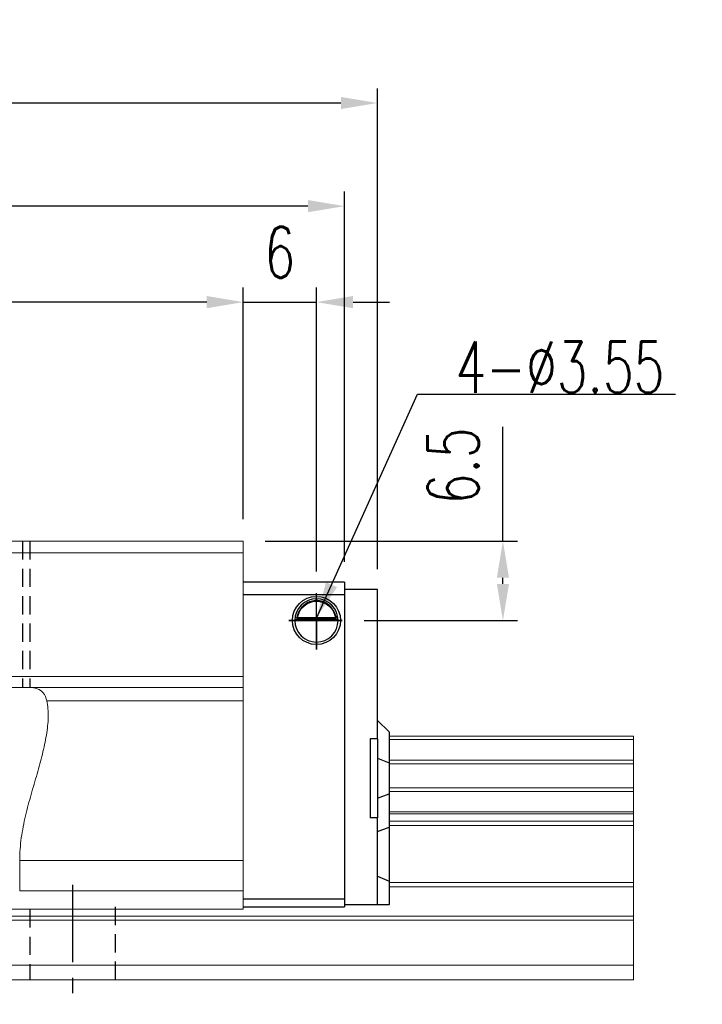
# Model space of a CAD drawing. Header units: millimetres. Extents: x 18 to 344, y 371 to 485.
# Tile 53 of 53: x 288 to 344, y 389 to 470. Entities that reach past the tile are written whole.
import ezdxf

# ---------------------------------------------------------------- set-up
doc = ezdxf.new("R2010")
doc.units = ezdxf.units.MM
doc.header["$PDSIZE"] = -1
doc.linetypes.add('CENTER', pattern=[10.16, 6.35, -1.27, 1.27, -1.27])
doc.linetypes.add('DASHED', pattern=[0.75, 0.5, -0.25])
for name, color, linetype in [('2', 7, 'Continuous'), ('CL', 1, 'CENTER'), ('DIM', 4, 'Continuous'), ('HID', 2, 'DASHED'), ('OUT', 3, 'Continuous')]:
    doc.layers.add(name, color=color, linetype=linetype)
doc.styles.add('DIM-7', font='SIMPLEX.shx', dxfattribs={"width": 0.7, "bigfont": 'chineset.shx'})
doc.dimstyles.new('CNS', dxfattribs={"dimtxt": 3.5, "dimasz": 2.5, "dimexe": 1, "dimexo": 1.5, "dimgap": 0.09, "dimtad": 0, "dimdsep": 46, "dimtxsty": 'DIM-7', "dimcen": 0.09, "dimclrd": 1, "dimclre": 1, "dimclrt": 4, "dimadec": 0, "dimazin": 0, "dimtfac": 1, "dimtix": 1, "dimtmove": 2, "dimatfit": 3, "dimfxl": 1, "dimtvp": 0.971429, "dimtolj": 1, "dimarcsym": 0})

# ---------------------------------------------------------------- blocks, each defined once
blk = doc.blocks.new('*D9')
at = {"layer": 'DEFPOINTS', "color": 0, "transparency": 16777216}
for p in [(217.988, 446.908), (217.988, 427.283), (305.988, 427.283)]:
    blk.add_point(p, dxfattribs=at)
at = {"layer": 'DIM', "color": 7, "lineweight": -2, "transparency": 16777216}
for p, q in [((217.988, 429.083), (217.988, 448.108)), ((305.988, 429.083), (305.988, 448.108)), ((302.988, 446.908), (220.988, 446.908))]:
    blk.add_line(p, q, dxfattribs=at)
at = {"layer": 'DIM', "color": 7, "transparency": 16777216}
for points in [[(220.988, 447.408), (220.988, 446.408), (217.988, 446.908)], [(302.988, 447.408), (302.988, 446.408), (305.988, 446.908)]]:
    blk.add_solid(points, dxfattribs=at)
at = {"layer": 'DIM', "color": 7, "transparency": 16777216, "insert": (261.988, 450.988), "char_height": 4.2, "attachment_point": 5, "style": 'DIM-7'}
blk.add_mtext('\\A1;88', dxfattribs=at)
blk = doc.blocks.new('*D10')
at = {"layer": 'DEFPOINTS', "color": 0, "transparency": 16777216}
for p in [(209.688, 454.784), (209.688, 423.583), (314.288, 423.783)]:
    blk.add_point(p, dxfattribs=at)
at = {"layer": 'DIM', "color": 7, "lineweight": -2, "transparency": 16777216}
for p, q in [((209.688, 425.383), (209.688, 455.984)), ((314.288, 425.583), (314.288, 455.984)), ((311.288, 454.784), (212.688, 454.784))]:
    blk.add_line(p, q, dxfattribs=at)
at = {"layer": 'DIM', "color": 7, "transparency": 16777216}
for points in [[(212.688, 455.284), (212.688, 454.284), (209.688, 454.784)], [(311.288, 455.284), (311.288, 454.284), (314.288, 454.784)]]:
    blk.add_solid(points, dxfattribs=at)
at = {"layer": 'DIM', "color": 7, "transparency": 16777216, "insert": (261.988, 458.864), "char_height": 4.2, "attachment_point": 5, "style": 'DIM-7'}
blk.add_mtext('\\A1;104.6', dxfattribs=at)
blk = doc.blocks.new('*D12')
at = {"layer": 'DEFPOINTS', "color": 0, "transparency": 16777216}
for p in [(305.988, 427.283), (314.104, 420.783), (327.281, 420.783)]:
    blk.add_point(p, dxfattribs=at)
at = {"layer": 'DIM', "color": 7, "lineweight": -2, "transparency": 16777216}
for p, q in [((327.281, 427.283), (327.281, 436.659)), ((307.788, 427.283), (328.481, 427.283)), ((327.281, 423.783), (327.281, 424.283)), ((315.904, 420.783), (328.481, 420.783))]:
    blk.add_line(p, q, dxfattribs=at)
at = {"layer": 'DIM', "color": 7, "transparency": 16777216}
for points in [[(326.781, 424.283), (327.781, 424.283), (327.281, 427.283)], [(326.781, 423.783), (327.781, 423.783), (327.281, 420.783)]]:
    blk.add_solid(points, dxfattribs=at)
at = {"layer": 'DIM', "color": 7, "transparency": 16777216, "insert": (323.201, 433.471), "char_height": 4.2, "attachment_point": 5, "rotation": 90, "style": 'DIM-7'}
blk.add_mtext('\\A1;6.5', dxfattribs=at)
blk = doc.blocks.new('*D18')
at = {"layer": 'DEFPOINTS', "color": 0, "transparency": 16777216}
for p in [(316.988, 463.248), (206.988, 423.333), (316.988, 423.186)]:
    blk.add_point(p, dxfattribs=at)
at = {"layer": 'DIM', "color": 7, "lineweight": -2, "transparency": 16777216}
for p, q in [((206.988, 425.133), (206.988, 464.448)), ((316.988, 424.986), (316.988, 464.448)), ((209.988, 463.248), (313.988, 463.248))]:
    blk.add_line(p, q, dxfattribs=at)
at = {"layer": 'DIM', "color": 7, "transparency": 16777216}
for points in [[(209.988, 463.748), (209.988, 462.748), (206.988, 463.248)], [(313.988, 463.748), (313.988, 462.748), (316.988, 463.248)]]:
    blk.add_solid(points, dxfattribs=at)
at = {"layer": 'DIM', "color": 7, "transparency": 16777216, "insert": (261.988, 467.328), "char_height": 4.2, "attachment_point": 5, "style": 'DIM-7'}
blk.add_mtext('\\A1;110', dxfattribs=at)
blk = doc.blocks.new('*D64')
at = {"layer": 'DEFPOINTS', "color": 0, "transparency": 16777216}
for p in [(311.988, 446.908), (305.988, 427.283), (311.988, 423.014)]:
    blk.add_point(p, dxfattribs=at)
at = {"layer": 'DIM', "color": 7, "lineweight": -2, "transparency": 16777216}
for p, q in [((305.988, 429.083), (305.988, 448.108)), ((311.988, 424.814), (311.988, 448.108)), ((302.988, 446.908), (299.988, 446.908)), ((305.988, 446.908), (311.988, 446.908)), ((314.988, 446.908), (317.988, 446.908))]:
    blk.add_line(p, q, dxfattribs=at)
at = {"layer": 'DIM', "color": 7, "transparency": 16777216}
for points in [[(302.988, 447.408), (302.988, 446.408), (305.988, 446.908)], [(314.988, 447.408), (314.988, 446.408), (311.988, 446.908)]]:
    blk.add_solid(points, dxfattribs=at)
at = {"layer": 'DIM', "color": 7, "transparency": 16777216, "insert": (308.988, 450.988), "char_height": 4.2, "attachment_point": 5, "style": 'DIM-7'}
blk.add_mtext('\\A1;6', dxfattribs=at)

msp = doc.modelspace()

# ---------------------------------------------------------------- linework, layer by layer
at = {"layer": '2', "color": 0, "linetype": 'Continuous'}
for p, q in [((314.288, 423.918), (305.988, 423.918)), ((314.288, 423.918), (314.288, 422.918)), ((314.288, 423.668), (314.288, 422.168)), ((314.288, 423.522), (314.288, 422.315)), ((305.988, 422.918), (314.288, 422.918)), ((314.288, 423.333), (314.288, 423.186)), ((316.988, 423.333), (314.288, 423.333)), ((314.288, 422.918), (314.288, 397.283)), ((316.988, 423.186), (316.988, 423.333)), ((316.988, 421.979), (316.988, 423.186)), ((314.288, 421.979), (314.288, 421.626)), ((316.988, 421.626), (316.988, 421.979)), ((310.433, 421.033), (313.543, 421.033)), ((316.988, 411.082), (316.988, 421.626)), ((313.762, 420.833), (310.214, 420.833)), ((310.356, 420.966), (313.62, 420.966)), ((316.988, 412.583), (317.938, 411.633)), ((317.988, 411.583), (317.938, 411.633)), ((317.988, 409.079), (317.988, 411.583)), ((316.388, 411.082), (316.388, 404.582)), ((316.988, 411.082), (316.388, 411.082)), ((316.988, 411.082), (316.988, 404.582)), ((316.988, 409.473), (317.938, 409.098)), ((317.988, 409.079), (317.938, 409.098)), ((317.988, 406.586), (317.988, 409.079)), ((316.988, 406.192), (317.938, 406.567)), ((317.988, 406.586), (317.938, 406.567)), ((317.988, 403.852), (317.988, 406.586)), ((316.988, 404.582), (316.388, 404.582)), ((316.988, 399.04), (316.988, 404.582)), ((316.988, 403.458), (317.938, 403.832)), ((317.988, 403.852), (317.938, 403.832)), ((317.988, 399.373), (317.988, 403.852)), ((316.988, 399.787), (317.938, 399.393)), ((317.988, 399.373), (317.938, 399.393)), ((317.988, 397.483), (317.988, 399.373)), ((316.988, 398.686), (316.988, 399.04)), ((316.988, 397.629), (316.988, 398.686)), ((314.288, 397.918), (305.988, 397.918)), ((316.988, 397.483), (316.988, 397.629)), ((305.987, 397.283), (314.288, 397.283)), ((305.987, 397.283), (314.288, 397.283)), ((314.288, 397.483), (316.988, 397.483)), ((316.988, 397.483), (317.938, 397.483)), ((317.988, 397.483), (317.938, 397.483))]:
    msp.add_line(p, q, dxfattribs=at)
at = {"layer": '2', "color": 0, "linetype": 'Continuous', "extrusion": (0, 0, -1)}
for radius, start, end in [(1.975, 270, 90), (1.975, 90, 270), (1.575, 9.1332, 90), (1.575, 90, 170.8668)]:
    msp.add_arc((-311.988, 420.783), radius, start, end, dxfattribs=at)
at = {"layer": '2', "color": 0, "linetype": 'Continuous'}
for start, end in [(90, 270), (270, 90)]:
    msp.add_arc((311.988, 420.783), 1.775, start, end, dxfattribs=at)
for points, knots in [([(311.988, 422.414), (311.837, 422.414), (311.684, 422.39), (311.367, 422.294), (311.202, 422.21), (310.931, 422.012), (310.817, 421.901), (310.645, 421.682), (310.579, 421.575), (310.473, 421.361), (310.432, 421.251), (310.383, 421.085), (310.368, 421.022), (310.356, 420.966)], [0, 0, 0, 0, 0.183798, 0.183798, 0.410489, 0.410489, 0.600027, 0.600027, 0.749109, 0.749109, 0.899192, 0.899192, 1, 1, 1, 1]), ([(313.62, 420.966), (313.604, 421.042), (313.582, 421.131), (313.518, 421.321), (313.476, 421.423), (313.371, 421.618), (313.307, 421.715), (313.135, 421.926), (313.017, 422.037), (312.757, 422.217), (312.613, 422.29), (312.31, 422.387), (312.148, 422.414), (311.988, 422.414)], [0, 0, 0, 0, 0.137686, 0.137686, 0.275472, 0.275472, 0.412356, 0.412356, 0.606431, 0.606431, 0.804639, 0.804639, 1, 1, 1, 1])]:
    msp.add_open_spline(points, degree=3, knots=knots, dxfattribs=at)
for points in [[(310.433, 421.033), (310.407, 421.01), (310.382, 420.988), (310.356, 420.966)], [(313.62, 420.966), (313.594, 420.988), (313.569, 421.01), (313.543, 421.033)]]:
    msp.add_open_spline(points, degree=3, dxfattribs=at)
at = {"layer": 'CL', "color": 0}
for p, q in [((311.988, 418.388), (311.988, 423.014)), ((309.709, 420.783), (314.104, 420.783)), ((314.104, 420.783), (311.988, 420.783)), ((291.988, 399.083), (291.988, 389.283))]:
    msp.add_line(p, q, dxfattribs=at)
at = {"layer": 'DIM', "color": 0}
for q in [(309.709, 420.783), (311.988, 418.388)]:
    msp.add_line((311.988, 420.783), q, dxfattribs=at)
at = {"layer": 'HID', "color": 0, "ltscale": 3}
for p, q in [((287.888, 427.283), (287.888, 415.283)), ((288.488, 427.283), (288.488, 415.283)), ((288.488, 397.083), (288.488, 391.283)), ((295.488, 397.283), (295.488, 391.283))]:
    msp.add_line(p, q, dxfattribs=at)
at = {"layer": 'OUT', "color": 0, "linetype": 'Continuous', "lineweight": 15}
for p, q in [((305.988, 427.283), (217.988, 427.283)), ((305.988, 427.283), (305.988, 397.083)), ((217.988, 426.333), (305.988, 426.333)), ((217.988, 416.183), (305.988, 416.183)), ((217.988, 415.283), (305.988, 415.283)), ((289.862, 414.197), (305.988, 414.197)), ((337.988, 411.283), (317.988, 411.283)), ((337.988, 411.283), (337.988, 411.027)), ((337.988, 411.027), (317.988, 411.027)), ((337.988, 411.027), (337.988, 409.317)), ((337.988, 409.317), (317.988, 409.317)), ((337.988, 409.023), (317.988, 409.023)), ((337.988, 409.317), (337.988, 409.023)), ((337.988, 409.023), (337.988, 407.042)), ((337.988, 407.042), (317.988, 407.042)), ((337.988, 406.748), (317.988, 406.748)), ((337.988, 407.042), (337.988, 406.748)), ((337.988, 406.748), (337.988, 405.067)), ((337.988, 405.067), (317.988, 405.067)), ((337.988, 404.903), (317.988, 404.903)), ((337.988, 405.067), (337.988, 404.903)), ((337.988, 404.903), (337.988, 404.309)), ((337.988, 404.309), (317.988, 404.309)), ((337.988, 404.309), (337.988, 403.956)), ((337.988, 403.956), (317.988, 403.956)), ((337.988, 403.956), (337.988, 399.29)), ((287.65, 398.583), (287.65, 401.083)), ((287.65, 401.083), (305.988, 401.083)), ((337.988, 399.29), (317.988, 399.286)), ((337.988, 399.29), (337.988, 398.936)), ((287.65, 398.583), (305.988, 398.583)), ((337.988, 398.936), (317.988, 398.936)), ((337.988, 398.936), (337.988, 396.529)), ((217.988, 397.083), (305.988, 397.083)), ((317.988, 396.176), (189.508, 396.176)), ((337.988, 396.529), (189.562, 396.529)), ((337.988, 396.176), (317.988, 396.176)), ((337.988, 396.529), (337.988, 396.176)), ((337.988, 396.176), (337.988, 392.483)), ((337.988, 392.483), (188.385, 392.483)), ((337.988, 392.483), (337.988, 391.283)), ((317.988, 391.283), (151.988, 391.283)), ((337.988, 391.283), (317.988, 391.283))]:
    msp.add_line(p, q, dxfattribs=at)
for points, knots in [([(289.862, 414.197), (289.84, 414.294), (289.813, 414.386), (289.75, 414.555), (289.714, 414.632), (289.632, 414.773), (289.585, 414.837), (289.481, 414.951), (289.422, 415.002), (289.232, 415.133), (289.085, 415.192), (288.747, 415.268), (288.559, 415.283), (288.356, 415.283)], [0, 0, 0, 0, 0.125, 0.125, 0.25, 0.25, 0.375, 0.375, 0.5, 0.5, 0.75, 0.75, 1, 1, 1, 1]), ([(287.65, 401.083), (287.65, 401.395), (287.662, 401.71), (287.708, 402.333), (287.741, 402.642), (287.869, 403.56), (287.99, 404.161), (288.27, 405.349), (288.43, 405.937), (288.753, 407.082), (288.917, 407.642), (289.23, 408.74), (289.378, 409.279), (289.641, 410.338), (289.755, 410.861), (289.924, 411.882), (289.977, 412.373), (289.991, 413.081), (289.985, 413.312), (289.945, 413.765), (289.911, 413.986), (289.862, 414.197)], [0, 0, 0, 0, 0.0625, 0.0625, 0.125, 0.125, 0.25, 0.25, 0.375, 0.375, 0.5, 0.5, 0.625, 0.625, 0.75, 0.75, 0.875, 0.875, 0.9375, 0.9375, 1, 1, 1, 1])]:
    msp.add_open_spline(points, degree=3, knots=knots, dxfattribs=at)

# ---------------------------------------------------------------- texts
at = {"layer": 'DIM', "color": 0, "insert": (323.383, 439.473), "char_height": 4.2, "attachment_point": 7, "style": 'DIM-7'}
msp.add_mtext('\\A1;4-%%C3.55', dxfattribs=at)

# ---------------------------------------------------------------- dimensions: what is measured, and where the dimension line sits
at = {"layer": 'DIM', "color": 0}
for base, p1, p2, picture, middle in [((316.988, 463.248), (206.988, 423.333), (316.988, 423.186), '*D18', (261.988, 467.328)), ((209.688, 454.784), (314.288, 423.783), (209.688, 423.583), '*D10', (261.988, 458.864)), ((217.988, 446.908), (305.988, 427.283), (217.988, 427.283), '*D9', (261.988, 450.988))]:
    dim = msp.add_linear_dim(base=base, p1=p1, p2=p2, dimstyle='CNS', override={"dimscale": 1.2, "dimclrd": 7, "dimclre": 7, "dimclrt": 7}, dxfattribs=at)
    dim.commit()
    dim.dimension.update_dxf_attribs({"geometry": picture, "text_midpoint": middle})
dim = msp.add_linear_dim(base=(311.988, 446.908), p1=(305.988, 427.283), p2=(311.988, 423.014), angle=0, dimstyle='CNS', override={"dimscale": 1.2, "dimclrd": 7, "dimclre": 7, "dimclrt": 7}, dxfattribs=at)
dim.commit()
dim.dimension.update_dxf_attribs({"geometry": '*D64', "text_midpoint": (308.988, 450.988)})
dim = msp.add_linear_dim(base=(327.281, 420.783), p1=(305.988, 427.283), p2=(314.104, 420.783), angle=90, dimstyle='CNS', override={"dimscale": 1.2, "dimclrd": 7, "dimclre": 7, "dimclrt": 7, "dimtmove": 0}, dxfattribs=at)
dim.commit()
dim.dimension.update_dxf_attribs({"geometry": '*D12', "text_midpoint": (327.281, 433.471), "dimtype": 160})

# ---------------------------------------------------------------- leaders
at = {"layer": 'DIM', "color": 0, "annotation_type": 0, "has_hookline": 1, "hookline_direction": 0, "text_width": 18.06}
msp.add_leader([(311.988, 420.983), (320.275, 439.365), (323.275, 439.365)], dimstyle='CNS', override={"dimscale": 1.2, "dimgap": 0.09, "dimtad": 1, "dimclrd": 7, "dimclre": 4}, dxfattribs=at)

doc.saveas('drawing.dxf')
